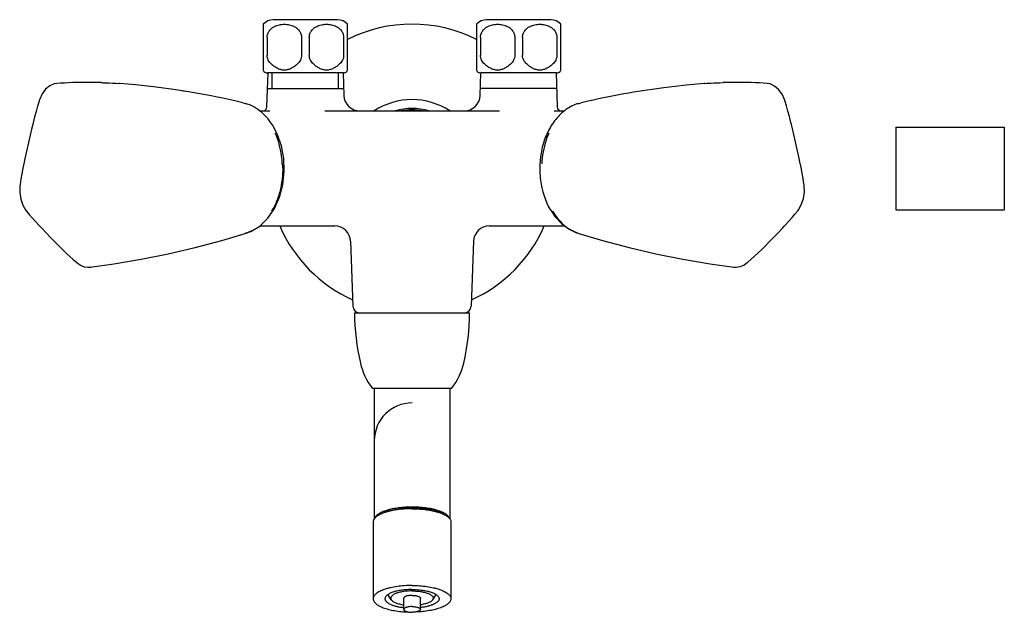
# Model space of a CAD drawing. Header units: millimetres. Extents: x -1 to 494, y 71 to 422.
# Tile 6 of 7: x 29 to 251, y 289 to 422. Entities that reach past the tile are written whole.
import ezdxf

# ---------------------------------------------------------------- set-up
doc = ezdxf.new("R2010")
doc.units = ezdxf.units.MM
doc.header["$LTSCALE"] = 23.1
doc.layers.get('0').update_dxf_attribs({"linetype": 'CONTINUOUS'})
doc.layers.add('ACHSEN', color=7, linetype='CONTINUOUS')
doc.layers.add('FLAECHEN', color=7, linetype='CONTINUOUS')

msp = doc.modelspace()

# ---------------------------------------------------------------- linework, layer by layer
at = {"color": 7, "linetype": 'CONTINUOUS'}
for p, q in [((83.97, 421.03), (83.97, 410.7)), ((102.97, 410.7), (102.97, 421.03)), ((132.03, 421.03), (132.03, 410.7)), ((151.03, 410.7), (151.03, 421.03)), ((84.85, 418.06), (84.85, 414.06)), ((92.59, 418.06), (92.59, 414.06)), ((94.35, 418.06), (94.35, 414.06)), ((102.09, 418.06), (102.09, 414.06)), ((132.91, 418.06), (132.91, 414.06)), ((140.65, 418.06), (140.65, 414.06)), ((142.41, 418.06), (142.41, 414.06)), ((150.15, 418.06), (150.15, 414.06)), ((51.63, 407.7), (51.54, 407.71)), ((51.62, 407.7), (51.63, 407.7)), ((66.26, 405.93), (65.54, 406.05)), ((84.85, 406.56), (102.09, 406.56)), ((150.15, 406.56), (132.91, 406.56)), ((169.44, 406.04), (168.48, 405.89)), ((169.36, 406.03), (168.95, 405.96)), ((171.63, 406.37), (169.36, 406.03)), ((183.46, 407.71), (183.36, 407.7)), ((183.36, 407.7), (183.36, 407.7)), ((183.45, 407.71), (183.92, 407.73)), ((197.53, 407.71), (196.62, 407.76)), ((197.53, 407.71), (197.53, 407.71)), ((201.49, 403.85), (201.49, 403.85)), ((79.39, 403.37), (77.54, 403.79)), ((79.39, 403.37), (79.93, 403.22)), ((79.93, 403.22), (80.26, 403.11)), ((154.74, 403.11), (155.05, 403.22)), ((155.05, 403.22), (155.61, 403.37)), ((157.16, 403.72), (155.61, 403.37)), ((226.54, 397.86), (226.54, 379.26)), ((250.96, 397.86), (250.96, 379.26)), ((148.72, 379.14), (148.73, 379.13)), ((74.63, 372.35), (79.91, 373.89)), ((41.95, 367.33), (41.95, 367.33)), ((45.01, 366.32), (44.99, 366.31)), ((109, 339.06), (109, 309.61)), ((126, 339.06), (126, 309.61)), ((112.83, 291.39), (112.2, 292.37)), ((115.62, 289.21), (115.62, 291.75)), ((119.38, 289.21), (119.38, 291.75)), ((122.16, 291.39), (122.8, 292.37))]:
    msp.add_line(p, q, dxfattribs=at)
at = {"color": 2, "linetype": 'CONTINUOUS'}
for p, q in [((86, 406.56), (86, 410.06)), ((100.95, 406.56), (100.95, 410.06)), ((226.54, 397.86), (250.96, 397.86)), ((226.54, 379.26), (250.96, 379.26))]:
    msp.add_line(p, q, dxfattribs=at)
at = {"color": 7, "linetype": 'CONTINUOUS'}
for points in [[(37.47, 407.71), (36.89, 407.62), (35.9, 407.19), (34.94, 406.4), (34.15, 405.33), (33.6, 404.13), (33.5, 403.85)], [(41.38, 407.89), (41.05, 407.88), (40.09, 407.85), (39.17, 407.8), (38.32, 407.76), (37.47, 407.71)], [(47.41, 407.89), (46.85, 407.9), (45.6, 407.92), (44.35, 407.93), (43.11, 407.92), (41.87, 407.9), (41.38, 407.89)], [(66.26, 405.93), (63.2, 406.39), (59.27, 406.91), (55.19, 407.37), (51.62, 407.7)], [(183.36, 407.7), (181.72, 407.56), (179.29, 407.32), (176.8, 407.04), (174.25, 406.73), (171.63, 406.37)], [(193.62, 407.89), (193.06, 407.9), (191.82, 407.92), (190.57, 407.93), (189.33, 407.92), (188.08, 407.9), (187.59, 407.89)], [(196.62, 407.76), (195.77, 407.81), (194.85, 407.85), (193.88, 407.88), (193.62, 407.89)], [(201.49, 403.85), (201.41, 404.1), (200.88, 405.25), (200.1, 406.31), (199.17, 407.12), (198.22, 407.58), (197.53, 407.71)], [(33.5, 403.85), (33.46, 403.7), (33.11, 402.57), (32.78, 401.39), (32.44, 400.15), (32.11, 398.84), (32.02, 398.48)], [(77.54, 403.79), (76.24, 404.07), (74.88, 404.36), (73.56, 404.63), (72.24, 404.89), (70.94, 405.13), (69.67, 405.36), (68.42, 405.58), (67.2, 405.78), (66.01, 405.97)], [(168.48, 405.89), (167.43, 405.72), (166.35, 405.54), (165.24, 405.35), (164.12, 405.14), (162.98, 404.93), (161.82, 404.7), (160.65, 404.47), (159.48, 404.23), (158.29, 403.97), (157.16, 403.72)], [(202.98, 398.48), (202.87, 398.92), (202.54, 400.23), (202.2, 401.47), (201.86, 402.65), (201.49, 403.85)], [(32.02, 398.48), (31.84, 397.74), (31.44, 396.07), (31.06, 394.41), (30.68, 392.74), (30.31, 391.07), (30.17, 390.42)], [(79.9, 373.95), (81.2, 374.37), (83.22, 375.58), (85.04, 377.35), (86.52, 379.54), (87.64, 382.09), (88.39, 384.91), (88.71, 387.86), (88.6, 390.79), (88.06, 393.64), (87.12, 396.33), (86.3, 397.92)], [(204.83, 390.42), (204.67, 391.17), (204.3, 392.85), (203.92, 394.52), (203.53, 396.19), (203.13, 397.84), (202.98, 398.48)], [(30.17, 390.42), (30.07, 389.97), (29.8, 388.64), (29.56, 387.37), (29.35, 386.16), (29.16, 384.94)], [(205.84, 384.94), (205.82, 385.09), (205.63, 386.25), (205.42, 387.46), (205.18, 388.73), (204.91, 390.05), (204.83, 390.42)], [(29.16, 384.94), (29.11, 384.53), (29.09, 383.11), (29.31, 381.65), (29.78, 380.31), (30.42, 379.21), (30.55, 379.04)], [(204.44, 379.04), (204.59, 379.23), (205.22, 380.33), (205.69, 381.75), (205.91, 383.28), (205.87, 384.69), (205.84, 384.94)], [(30.55, 379.04), (30.63, 378.94), (31.25, 378.2), (31.92, 377.42), (32.64, 376.61), (33.42, 375.77), (33.63, 375.54)], [(148.74, 379.13), (149.67, 377.75), (151.23, 376.06), (152.88, 374.85), (154.56, 374.07)], [(201.37, 375.54), (201.63, 375.82), (202.4, 376.66), (203.12, 377.47), (203.79, 378.25), (204.45, 379.04)], [(33.63, 375.54), (34.07, 375.07), (35.06, 374.03), (36.06, 372.99), (37.07, 371.96), (38.09, 370.94), (38.49, 370.54)], [(196.51, 370.54), (196.97, 371), (197.99, 372.02), (198.99, 373.05), (199.99, 374.08), (200.99, 375.13), (201.37, 375.54)], [(155.08, 373.89), (160.4, 372.34), (166.43, 370.73), (172.45, 369.32), (178.51, 368.09), (184.65, 367.05), (190.01, 366.31)], [(38.49, 370.54), (38.76, 370.27), (39.58, 369.49), (40.37, 368.74), (41.15, 368.04), (41.95, 367.33)], [(44.99, 366.31), (50.33, 367.05), (56.47, 368.09), (62.55, 369.32), (68.6, 370.74), (74.63, 372.35)], [(193.05, 367.33), (193.15, 367.42), (193.91, 368.09), (194.68, 368.79), (195.47, 369.54), (196.29, 370.32), (196.51, 370.54)], [(41.95, 367.33), (42.76, 366.76), (43.6, 366.42), (44.48, 366.29), (45.01, 366.32)], [(189.99, 366.32), (190.54, 366.29), (191.43, 366.43), (192.29, 366.79), (193.05, 367.33)]]:
    msp.add_lwpolyline(points, dxfattribs=at)
for centre, radius, start, end in [((117.5, 388.56), 15.5, 56.6679, 123.3321), ((161.59, 386.28), 14.43, 210.6304, 214.9229), ((77.62, 381.63), 8.05, 286.5713, 289.9667), ((77.57, 381.76), 8.19, 289.9645, 292.2557), ((157.42, 381.77), 8.2, 250.1083, 251.1941), ((157.39, 381.7), 8.12, 251.1926, 253.4846), ((105.66, 357.56), 1.5, 182, 270), ((129.34, 357.56), 1.5, 270, 358), ((117.5, 327.24), 8.5, 90, 180)]:
    msp.add_arc(centre, radius, start, end, dxfattribs=at)
at = {"color": 2, "linetype": 'CONTINUOUS'}
msp.add_arc((117.5, 388.56), 13.2, 78.8908, 101.1237, dxfattribs=at)
at = {"color": 7, "linetype": 'CONTINUOUS'}
for points, knots in [([(84.85, 418.06), (84.85, 418.2), (84.87, 418.48), (84.97, 418.88), (85.14, 419.26), (85.42, 419.7), (85.88, 420.17), (86.31, 420.45), (86.53, 420.56)], [0, 0, 0, 0, 0.131916, 0.262636, 0.391316, 0.517547, 0.762419, 1, 1, 1, 1]), ([(86.53, 420.56), (86.7, 420.65), (87.05, 420.79), (87.6, 420.93), (88.16, 421.01), (88.72, 421.03), (89.28, 421.01), (89.84, 420.93), (90.39, 420.79), (90.74, 420.65), (90.91, 420.56)], [0, 0, 0, 0, 0.126411, 0.25148, 0.37588, 0.5, 0.62412, 0.748519, 0.873589, 1, 1, 1, 1]), ([(90.91, 420.56), (91.13, 420.45), (91.56, 420.17), (92.02, 419.7), (92.3, 419.26), (92.47, 418.88), (92.57, 418.48), (92.59, 418.2), (92.59, 418.06)], [0, 0, 0, 0, 0.237581, 0.482453, 0.608685, 0.737364, 0.868084, 1, 1, 1, 1]), ([(94.35, 418.06), (94.35, 418.2), (94.37, 418.48), (94.47, 418.88), (94.64, 419.26), (94.92, 419.7), (95.38, 420.17), (95.81, 420.45), (96.03, 420.56)], [0, 0, 0, 0, 0.131916, 0.262636, 0.391316, 0.517547, 0.762419, 1, 1, 1, 1]), ([(96.03, 420.56), (96.2, 420.65), (96.55, 420.79), (97.1, 420.93), (97.66, 421.01), (98.22, 421.03), (98.78, 421.01), (99.34, 420.93), (99.89, 420.79), (100.24, 420.65), (100.41, 420.56)], [0, 0, 0, 0, 0.126411, 0.251479, 0.375879, 0.499999, 0.624119, 0.748519, 0.873589, 1, 1, 1, 1]), ([(100.41, 420.56), (100.63, 420.45), (101.06, 420.17), (101.52, 419.7), (101.8, 419.26), (101.97, 418.88), (102.07, 418.48), (102.09, 418.2), (102.09, 418.06)], [0, 0, 0, 0, 0.237581, 0.482453, 0.608685, 0.737364, 0.868084, 1, 1, 1, 1]), ([(132.91, 418.06), (132.91, 418.2), (132.93, 418.48), (133.03, 418.88), (133.2, 419.26), (133.48, 419.7), (133.94, 420.17), (134.37, 420.45), (134.59, 420.56)], [0, 0, 0, 0, 0.131916, 0.262636, 0.391316, 0.517547, 0.762419, 1, 1, 1, 1]), ([(134.59, 420.56), (134.76, 420.65), (135.11, 420.79), (135.66, 420.93), (136.22, 421.01), (136.78, 421.03), (137.34, 421.01), (137.9, 420.93), (138.45, 420.79), (138.8, 420.65), (138.97, 420.56)], [0, 0, 0, 0, 0.126411, 0.25148, 0.37588, 0.5, 0.62412, 0.748519, 0.873589, 1, 1, 1, 1]), ([(138.97, 420.56), (139.19, 420.45), (139.62, 420.17), (140.08, 419.7), (140.36, 419.26), (140.52, 418.88), (140.63, 418.48), (140.65, 418.2), (140.65, 418.06)], [0, 0, 0, 0, 0.237581, 0.482453, 0.608685, 0.737364, 0.868084, 1, 1, 1, 1]), ([(142.41, 418.06), (142.41, 418.2), (142.43, 418.48), (142.53, 418.88), (142.7, 419.26), (142.98, 419.7), (143.44, 420.17), (143.87, 420.45), (144.09, 420.56)], [0, 0, 0, 0, 0.131916, 0.262636, 0.391316, 0.517547, 0.762419, 1, 1, 1, 1]), ([(144.09, 420.56), (144.26, 420.65), (144.61, 420.79), (145.16, 420.93), (145.72, 421.01), (146.28, 421.03), (146.84, 421.01), (147.4, 420.93), (147.95, 420.79), (148.3, 420.65), (148.47, 420.56)], [0, 0, 0, 0, 0.126411, 0.251479, 0.375879, 0.499999, 0.624119, 0.748519, 0.873589, 1, 1, 1, 1]), ([(148.47, 420.56), (148.69, 420.45), (149.12, 420.17), (149.58, 419.7), (149.86, 419.26), (150.02, 418.88), (150.13, 418.48), (150.15, 418.2), (150.15, 418.06)], [0, 0, 0, 0, 0.237581, 0.482453, 0.608685, 0.737364, 0.868084, 1, 1, 1, 1]), ([(85.76, 412.09), (85.63, 412.22), (85.38, 412.48), (85.08, 412.95), (84.89, 413.49), (84.85, 413.87), (84.85, 414.06)], [0, 0, 0, 0, 0.241012, 0.488456, 0.742186, 1, 1, 1, 1]), ([(92.59, 414.06), (92.59, 413.87), (92.55, 413.49), (92.36, 412.95), (92.06, 412.48), (91.81, 412.22), (91.68, 412.09)], [0, 0, 0, 0, 0.257816, 0.511547, 0.75899, 1, 1, 1, 1]), ([(95.26, 412.09), (95.13, 412.22), (94.88, 412.48), (94.58, 412.95), (94.39, 413.49), (94.35, 413.87), (94.35, 414.06)], [0, 0, 0, 0, 0.241012, 0.488456, 0.742186, 1, 1, 1, 1]), ([(102.09, 414.06), (102.09, 413.87), (102.05, 413.49), (101.86, 412.95), (101.56, 412.48), (101.31, 412.22), (101.18, 412.09)], [0, 0, 0, 0, 0.257816, 0.511547, 0.75899, 1, 1, 1, 1]), ([(133.82, 412.09), (133.68, 412.22), (133.44, 412.48), (133.14, 412.95), (132.95, 413.49), (132.91, 413.87), (132.91, 414.06)], [0, 0, 0, 0, 0.241012, 0.488456, 0.742186, 1, 1, 1, 1]), ([(140.65, 414.06), (140.65, 413.87), (140.61, 413.49), (140.41, 412.95), (140.12, 412.48), (139.87, 412.22), (139.74, 412.09)], [0, 0, 0, 0, 0.257816, 0.511547, 0.75899, 1, 1, 1, 1]), ([(143.32, 412.09), (143.18, 412.22), (142.94, 412.48), (142.64, 412.95), (142.45, 413.49), (142.41, 413.87), (142.41, 414.06)], [0, 0, 0, 0, 0.241012, 0.488456, 0.742186, 1, 1, 1, 1]), ([(150.15, 414.06), (150.15, 413.87), (150.11, 413.49), (149.91, 412.95), (149.62, 412.48), (149.37, 412.22), (149.24, 412.09)], [0, 0, 0, 0, 0.257816, 0.511547, 0.75899, 1, 1, 1, 1]), ([(91.68, 412.09), (91.47, 411.9), (91.03, 411.54), (90.32, 411.09), (89.67, 410.83), (89.13, 410.72), (88.72, 410.69), (88.31, 410.72), (87.77, 410.83), (87.12, 411.09), (86.41, 411.54), (85.97, 411.9), (85.76, 412.09)], [0, 0, 0, 0, 0.128287, 0.254357, 0.377966, 0.439111, 0.5, 0.560889, 0.622033, 0.745642, 0.871713, 1, 1, 1, 1]), ([(101.18, 412.09), (100.97, 411.9), (100.53, 411.54), (99.82, 411.09), (99.17, 410.83), (98.63, 410.72), (98.22, 410.69), (97.81, 410.72), (97.27, 410.83), (96.62, 411.09), (95.91, 411.54), (95.47, 411.9), (95.26, 412.09)], [0, 0, 0, 0, 0.128287, 0.254357, 0.377966, 0.439111, 0.5, 0.560889, 0.622033, 0.745642, 0.871713, 1, 1, 1, 1]), ([(139.74, 412.09), (139.53, 411.9), (139.09, 411.54), (138.38, 411.09), (137.73, 410.83), (137.19, 410.72), (136.78, 410.69), (136.37, 410.72), (135.83, 410.83), (135.18, 411.09), (134.47, 411.54), (134.03, 411.9), (133.82, 412.09)], [0, 0, 0, 0, 0.128287, 0.254357, 0.377966, 0.439111, 0.5, 0.560889, 0.622033, 0.745642, 0.871713, 1, 1, 1, 1]), ([(149.24, 412.09), (149.03, 411.9), (148.59, 411.54), (147.88, 411.09), (147.23, 410.83), (146.69, 410.72), (146.28, 410.69), (145.87, 410.72), (145.33, 410.83), (144.68, 411.09), (143.97, 411.54), (143.53, 411.9), (143.32, 412.09)], [0, 0, 0, 0, 0.128287, 0.254357, 0.377966, 0.439111, 0.5, 0.560889, 0.622033, 0.745642, 0.871713, 1, 1, 1, 1]), ([(47.43, 407.89), (47.76, 407.88), (49.14, 407.84), (50.51, 407.76), (51.55, 407.71)], [0, 0, 0, 0, 0.24436, 1, 1, 1, 1]), ([(183.92, 407.73), (184.23, 407.75), (185.45, 407.81), (186.66, 407.86), (187.57, 407.89)], [0, 0, 0, 0, 0.255469, 1, 1, 1, 1]), ([(86.31, 397.91), (85.94, 398.54), (85.11, 399.73), (83.62, 401.26), (81.89, 402.47), (80.6, 403.02), (79.93, 403.22)], [0, 0, 0, 0, 0.259061, 0.508816, 0.752281, 1, 1, 1, 1]), ([(155.05, 403.21), (154.03, 402.9), (152.08, 401.94), (149.72, 399.64), (147.92, 396.73), (146.73, 393.34), (146.2, 389.67), (146.37, 384.78), (147.5, 381.19), (148.72, 379.14)], [0, 0, 0, 0, 0.11385, 0.228064, 0.349237, 0.477438, 0.610328, 0.74428, 1, 1, 1, 1]), ([(88.27, 389.6), (88.24, 390.21), (88.02, 392.57), (87.4, 394.9), (86.68, 396.52)], [0, 0, 0, 0, 0.2564, 1, 1, 1, 1]), ([(148.32, 396.52), (148.08, 395.99), (147.23, 393.77), (146.81, 391.4), (146.73, 389.6)], [0, 0, 0, 0, 0.242649, 1, 1, 1, 1]), ([(88.27, 389.6), (88.4, 388.66), (88.37, 387.21), (88.11, 385.33), (87.77, 383.49), (87.12, 381.3), (86.3, 379.67), (85.82, 378.92)], [0, 0, 0, 0, 0.257139, 0.385606, 0.512205, 0.759735, 1, 1, 1, 1]), ([(149.76, 378.02), (150.01, 377.66), (151.02, 376.36), (152.29, 375.25), (153.34, 374.65)], [0, 0, 0, 0, 0.264319, 1, 1, 1, 1]), ([(81.66, 374.65), (81.58, 374.61), (81.26, 374.43), (80.93, 374.28), (80.67, 374.17)], [0, 0, 0, 0, 0.252719, 1, 1, 1, 1]), ([(154.63, 374.06), (154.52, 374.1), (154.08, 374.27), (153.65, 374.48), (153.34, 374.65)], [0, 0, 0, 0, 0.247009, 1, 1, 1, 1]), ([(117.5, 293.38), (117.15, 293.38), (116.45, 293.36), (115.46, 293.24), (114.69, 293.08), (114.14, 292.92), (113.78, 292.78), (113.47, 292.63), (113.21, 292.48), (113, 292.31), (112.84, 292.13), (112.74, 291.95), (112.71, 291.76), (112.74, 291.57), (112.8, 291.45), (112.83, 291.39)], [0, 0, 0, 0, 0.185588, 0.363023, 0.524771, 0.597738, 0.664548, 0.724738, 0.778076, 0.824645, 0.864982, 0.900307, 0.932704, 0.964986, 1, 1, 1, 1]), ([(117.5, 293.38), (117.85, 293.38), (118.55, 293.36), (119.54, 293.24), (120.31, 293.08), (120.86, 292.92), (121.22, 292.78), (121.53, 292.63), (121.79, 292.48), (122, 292.31), (122.16, 292.13), (122.25, 291.95), (122.29, 291.76), (122.26, 291.57), (122.2, 291.45), (122.16, 291.39)], [0, 0, 0, 0, 0.185588, 0.363023, 0.524771, 0.597738, 0.664548, 0.724738, 0.778076, 0.824645, 0.864982, 0.900307, 0.932704, 0.964986, 1, 1, 1, 1]), ([(112.1, 292.58), (112.1, 292.57), (112.13, 292.49), (112.16, 292.42), (112.2, 292.37)], [0, 0, 0, 0, 0.239996, 1, 1, 1, 1]), ([(112.83, 291.39), (112.88, 291.33), (112.99, 291.19), (113.22, 291.02), (113.5, 290.85), (113.83, 290.69), (114.22, 290.56), (114.82, 290.39), (115.29, 290.29), (115.62, 290.25)], [0, 0, 0, 0, 0.078758, 0.170437, 0.276214, 0.396216, 0.529863, 0.676066, 1, 1, 1, 1]), ([(117.5, 292.39), (117.38, 292.39), (117.14, 292.38), (116.79, 292.35), (116.47, 292.29), (116.18, 292.21), (115.95, 292.12), (115.79, 292.02), (115.7, 291.94), (115.66, 291.88), (115.63, 291.81), (115.62, 291.77), (115.62, 291.75)], [0, 0, 0, 0, 0.174656, 0.343446, 0.500699, 0.641543, 0.762102, 0.860274, 0.901199, 0.937312, 0.969693, 1, 1, 1, 1]), ([(117.5, 292.39), (117.62, 292.39), (117.86, 292.38), (118.21, 292.35), (118.53, 292.29), (118.82, 292.21), (119.05, 292.12), (119.21, 292.02), (119.3, 291.94), (119.34, 291.88), (119.37, 291.81), (119.38, 291.77), (119.38, 291.75)], [0, 0, 0, 0, 0.174656, 0.343446, 0.500699, 0.641543, 0.762102, 0.860274, 0.901199, 0.937312, 0.969693, 1, 1, 1, 1]), ([(122.16, 291.39), (122.12, 291.33), (122, 291.19), (121.78, 291.02), (121.5, 290.85), (121.17, 290.69), (120.78, 290.56), (120.18, 290.39), (119.71, 290.29), (119.38, 290.25)], [0, 0, 0, 0, 0.078758, 0.170437, 0.276214, 0.396216, 0.529863, 0.676066, 1, 1, 1, 1]), ([(122.9, 292.58), (122.9, 292.57), (122.87, 292.49), (122.83, 292.42), (122.8, 292.37)], [0, 0, 0, 0, 0.239996, 1, 1, 1, 1]), ([(117.5, 289.85), (117.38, 289.85), (117.14, 289.85), (116.79, 289.81), (116.47, 289.75), (116.18, 289.68), (115.95, 289.58), (115.79, 289.49), (115.7, 289.4), (115.66, 289.34), (115.63, 289.28), (115.62, 289.23), (115.62, 289.21)], [0, 0, 0, 0, 0.174656, 0.343446, 0.500699, 0.641543, 0.762102, 0.860274, 0.901199, 0.937312, 0.969693, 1, 1, 1, 1]), ([(115.62, 289.21), (115.62, 289.19), (115.63, 289.15), (115.66, 289.08), (115.7, 289.02), (115.79, 288.94), (115.95, 288.84), (116.18, 288.75), (116.47, 288.67), (116.79, 288.61), (117.14, 288.58), (117.38, 288.57), (117.5, 288.57)], [0, 0, 0, 0, 0.030307, 0.062688, 0.098801, 0.139726, 0.237898, 0.358457, 0.499301, 0.656554, 0.825344, 1, 1, 1, 1]), ([(117.5, 289.85), (117.62, 289.85), (117.86, 289.85), (118.21, 289.81), (118.53, 289.75), (118.82, 289.68), (119.05, 289.58), (119.21, 289.49), (119.3, 289.4), (119.34, 289.34), (119.37, 289.28), (119.38, 289.23), (119.38, 289.21)], [0, 0, 0, 0, 0.174656, 0.343446, 0.500699, 0.641543, 0.762102, 0.860274, 0.901199, 0.937312, 0.969693, 1, 1, 1, 1]), ([(119.38, 289.21), (119.38, 289.19), (119.37, 289.15), (119.34, 289.08), (119.3, 289.02), (119.21, 288.94), (119.05, 288.84), (118.82, 288.75), (118.53, 288.67), (118.21, 288.61), (117.86, 288.58), (117.62, 288.57), (117.5, 288.57)], [0, 0, 0, 0, 0.030307, 0.062688, 0.098801, 0.139726, 0.237898, 0.358457, 0.499301, 0.656554, 0.825344, 1, 1, 1, 1])]:
    msp.add_open_spline(points, degree=3, knots=knots, dxfattribs=at)
at = {"layer": 'ACHSEN', "color": 7, "linetype": 'CONTINUOUS'}
for p, q in [((100.7, 422.06), (86.24, 422.06)), ((148.76, 422.06), (134.3, 422.06)), ((83.97, 410.7), (83.98, 410.67)), ((102.97, 410.7), (102.96, 410.67)), ((132.03, 410.7), (132.04, 410.67)), ((151.03, 410.7), (151.01, 410.67)), ((102.02, 410.06), (84.92, 410.06)), ((150.08, 410.06), (132.98, 410.06)), ((104.55, 356.06), (130.45, 356.06)), ((108.5, 339.06), (126.5, 339.06)), ((108.75, 308.91), (108.75, 291.62)), ((126.25, 308.91), (126.25, 291.62))]:
    msp.add_line(p, q, dxfattribs=at)
for centre, radius, start, end in [((86.24, 419.06), 3, 90, 139.1113), ((100.7, 419.06), 3, 40.8887, 90), ((134.3, 419.06), 3, 90, 139.1113), ((148.76, 419.06), 3, 40.8887, 90), ((117.5, 388.56), 32.5, 63.4387, 116.5613), ((84.9, 411.06), 1, 203.165, 271.1447), ((102.04, 411.06), 1, 268.8553, 336.835), ((132.96, 411.06), 1, 203.165, 271.1447), ((150.1, 411.06), 1, 268.8553, 336.835), ((117.5, 388.56), 13.5, 73.7293, 106.2707), ((117.5, 388.56), 13.2, 79.0125, 100.9875), ((117.5, 388.56), 32.5, 203.4887, 245.6716), ((117.5, 388.56), 32.5, 294.3284, 336.5113), ((154.55, 356.06), 50, 180, 193.137), ((80.45, 356.06), 50, 346.863, 360), ((120.47, 348.11), 15, 193.137, 217.086), ((114.53, 348.11), 15, 322.914, 346.863)]:
    msp.add_arc(centre, radius, start, end, dxfattribs=at)
for points, knots in [([(117.5, 311.9), (117, 311.9), (116.02, 311.87), (114.59, 311.75), (113.24, 311.54), (112.19, 311.3), (111.43, 311.07), (110.91, 310.88), (110.45, 310.69), (110.03, 310.48), (109.67, 310.25), (109.36, 310.02), (109.12, 309.78), (108.99, 309.6), (108.93, 309.52)], [0, 0, 0, 0, 0.162743, 0.321308, 0.471711, 0.610289, 0.674163, 0.733975, 0.789469, 0.840463, 0.886877, 0.928753, 0.966311, 1, 1, 1, 1]), ([(117.5, 312.29), (116.98, 312.29), (115.96, 312.25), (114.48, 312.11), (113.09, 311.88), (111.85, 311.57), (110.8, 311.19), (110.06, 310.81), (109.6, 310.47), (109.28, 310.15), (109.1, 309.87), (109.04, 309.67)], [0, 0, 0, 0, 0.168775, 0.332591, 0.486621, 0.626636, 0.749113, 0.85176, 0.895504, 0.934424, 1, 1, 1, 1]), ([(110.53, 310.72), (110.71, 310.83), (111.13, 311.05), (112.1, 311.42), (113.54, 311.79), (115.45, 312.05), (116.8, 312.11), (117.5, 312.11)], [0, 0, 0, 0, 0.090934, 0.194366, 0.434428, 0.708294, 1, 1, 1, 1]), ([(125.96, 309.67), (125.9, 309.87), (125.72, 310.15), (125.39, 310.47), (124.94, 310.81), (124.2, 311.19), (123.15, 311.57), (121.91, 311.88), (120.52, 312.11), (119.04, 312.25), (118.02, 312.29), (117.5, 312.29)], [0, 0, 0, 0, 0.065576, 0.104496, 0.14824, 0.250887, 0.373364, 0.513379, 0.667409, 0.831225, 1, 1, 1, 1]), ([(124.47, 310.72), (124.29, 310.83), (123.87, 311.05), (122.9, 311.42), (121.46, 311.79), (119.55, 312.05), (118.2, 312.11), (117.5, 312.11)], [0, 0, 0, 0, 0.090934, 0.194366, 0.434428, 0.708294, 1, 1, 1, 1]), ([(117.5, 311.9), (118, 311.9), (118.97, 311.87), (120.41, 311.75), (121.76, 311.54), (122.8, 311.3), (123.57, 311.07), (124.08, 310.88), (124.55, 310.69), (124.97, 310.48), (125.33, 310.25), (125.63, 310.02), (125.88, 309.78), (126.01, 309.6), (126.07, 309.52)], [0, 0, 0, 0, 0.162743, 0.321308, 0.471711, 0.610289, 0.674163, 0.733975, 0.789469, 0.840463, 0.886877, 0.928753, 0.966311, 1, 1, 1, 1]), ([(108.93, 309.52), (108.87, 309.42), (108.78, 309.23), (108.75, 309.01), (108.75, 308.91)], [0, 0, 0, 0, 0.517897, 1, 1, 1, 1]), ([(126.07, 309.52), (126.12, 309.42), (126.22, 309.23), (126.25, 309.01), (126.25, 308.91)], [0, 0, 0, 0, 0.517897, 1, 1, 1, 1]), ([(117.5, 294.61), (116.93, 294.61), (115.81, 294.57), (114.19, 294.41), (112.9, 294.18), (111.96, 293.94), (111.33, 293.75), (110.75, 293.53), (110.24, 293.3), (109.79, 293.05), (109.42, 292.78), (109.13, 292.51), (108.91, 292.22), (108.78, 291.92), (108.75, 291.72), (108.75, 291.62)], [0, 0, 0, 0, 0.174629, 0.343344, 0.50057, 0.573318, 0.64142, 0.704435, 0.762025, 0.81399, 0.860311, 0.901225, 0.937328, 0.969702, 1, 1, 1, 1]), ([(117.5, 293.7), (117.1, 293.7), (116.32, 293.68), (115.19, 293.56), (114.14, 293.38), (113.35, 293.16), (112.79, 292.95), (112.44, 292.79), (112.13, 292.61), (111.87, 292.43), (111.66, 292.24), (111.51, 292.04), (111.42, 291.83), (111.4, 291.69), (111.4, 291.62)], [0, 0, 0, 0, 0.174639, 0.34336, 0.500595, 0.641403, 0.704421, 0.762013, 0.813981, 0.860305, 0.90122, 0.937325, 0.969701, 1, 1, 1, 1]), ([(117.5, 294.61), (118.07, 294.61), (119.19, 294.57), (120.81, 294.41), (122.09, 294.18), (123.04, 293.94), (123.67, 293.75), (124.25, 293.53), (124.76, 293.3), (125.21, 293.05), (125.58, 292.78), (125.87, 292.51), (126.09, 292.22), (126.22, 291.92), (126.25, 291.72), (126.25, 291.62)], [0, 0, 0, 0, 0.174629, 0.343344, 0.50057, 0.573318, 0.64142, 0.704435, 0.762025, 0.81399, 0.860311, 0.901225, 0.937328, 0.969702, 1, 1, 1, 1]), ([(117.5, 293.7), (117.9, 293.7), (118.68, 293.68), (119.81, 293.56), (120.86, 293.38), (121.65, 293.16), (122.21, 292.95), (122.56, 292.79), (122.87, 292.61), (123.13, 292.43), (123.34, 292.24), (123.49, 292.04), (123.58, 291.83), (123.6, 291.69), (123.6, 291.62)], [0, 0, 0, 0, 0.174639, 0.34336, 0.500595, 0.641403, 0.704421, 0.762013, 0.813981, 0.860305, 0.90122, 0.937325, 0.969701, 1, 1, 1, 1]), ([(108.75, 291.62), (108.75, 291.53), (108.78, 291.33), (108.89, 291.06), (109.08, 290.79), (109.34, 290.52), (109.67, 290.27), (110.06, 290.03), (110.52, 289.81), (111.03, 289.6), (111.6, 289.4), (112.44, 289.16), (113.6, 288.92), (115.09, 288.72), (116.12, 288.66), (116.64, 288.64)], [0, 0, 0, 0, 0.031099, 0.064084, 0.100496, 0.141389, 0.187389, 0.238786, 0.295633, 0.35781, 0.425067, 0.497049, 0.653362, 0.822626, 1, 1, 1, 1]), ([(111.4, 291.62), (111.4, 291.56), (111.41, 291.45), (111.47, 291.28), (111.57, 291.12), (111.7, 290.96), (111.87, 290.81), (112.07, 290.66), (112.31, 290.52), (112.68, 290.33), (113.21, 290.12), (113.94, 289.91), (114.75, 289.75), (115.32, 289.67), (115.62, 289.63)], [0, 0, 0, 0, 0.033401, 0.068301, 0.105985, 0.147424, 0.193266, 0.243905, 0.299522, 0.360152, 0.495971, 0.649762, 0.818877, 1, 1, 1, 1]), ([(126.25, 291.62), (126.25, 291.53), (126.22, 291.33), (126.11, 291.06), (125.92, 290.79), (125.66, 290.52), (125.33, 290.27), (124.94, 290.03), (124.48, 289.81), (123.97, 289.6), (123.4, 289.4), (122.56, 289.16), (121.4, 288.92), (119.91, 288.72), (118.88, 288.66), (118.36, 288.64)], [0, 0, 0, 0, 0.031099, 0.064084, 0.100496, 0.141389, 0.187389, 0.238786, 0.295633, 0.35781, 0.425067, 0.497049, 0.653362, 0.822626, 1, 1, 1, 1]), ([(123.6, 291.62), (123.6, 291.56), (123.59, 291.45), (123.53, 291.28), (123.43, 291.12), (123.3, 290.96), (123.13, 290.81), (122.93, 290.66), (122.69, 290.52), (122.32, 290.33), (121.79, 290.12), (121.06, 289.91), (120.25, 289.75), (119.67, 289.67), (119.38, 289.63)], [0, 0, 0, 0, 0.033401, 0.068301, 0.105985, 0.147424, 0.193266, 0.243905, 0.299522, 0.360152, 0.495971, 0.649762, 0.818877, 1, 1, 1, 1])]:
    msp.add_open_spline(points, degree=3, knots=knots, dxfattribs=at)
at = {"layer": 'FLAECHEN', "color": 7, "linetype": 'CONTINUOUS'}
for p, q in [((84.97, 410.07), (84.71, 402.49)), ((101.97, 410.07), (102.14, 404.99)), ((132.85, 404.99), (133.03, 410.07)), ((150.29, 402.49), (150.03, 410.07)), ((84.71, 402.48), (84.71, 402.49)), ((150.29, 402.49), (150.29, 402.48)), ((83.14, 401.51), (85.46, 401.51)), ((85.45, 401.51), (85.47, 401.51)), ((97.83, 401.51), (137.19, 401.51)), ((149.53, 401.51), (151.82, 401.51)), ((83.25, 375.61), (100.11, 375.61)), ((134.89, 375.61), (151.85, 375.61)), ((103.65, 372.14), (104.16, 357.51)), ((131.35, 372.14), (130.84, 357.51))]:
    msp.add_line(p, q, dxfattribs=at)
for points in [[(84.52, 401.86), (84.38, 401.67), (84.25, 401.54)], [(84.71, 402.49), (84.69, 402.33), (84.63, 402.09), (84.52, 401.86)], [(150.62, 401.67), (150.48, 401.86), (150.37, 402.09), (150.31, 402.33), (150.29, 402.49)], [(150.78, 401.51), (150.75, 401.54), (150.62, 401.67)]]:
    msp.add_lwpolyline(points, dxfattribs=at)
for centre, start, end in [((105.74, 405.11), 182, 270), ((129.26, 405.11), 270, 358), ((100.05, 372.01), 2, 89.0984), ((134.95, 372.01), 90.9016, 178)]:
    msp.add_arc(centre, 3.6, start, end, dxfattribs=at)

doc.saveas('drawing.dxf')
